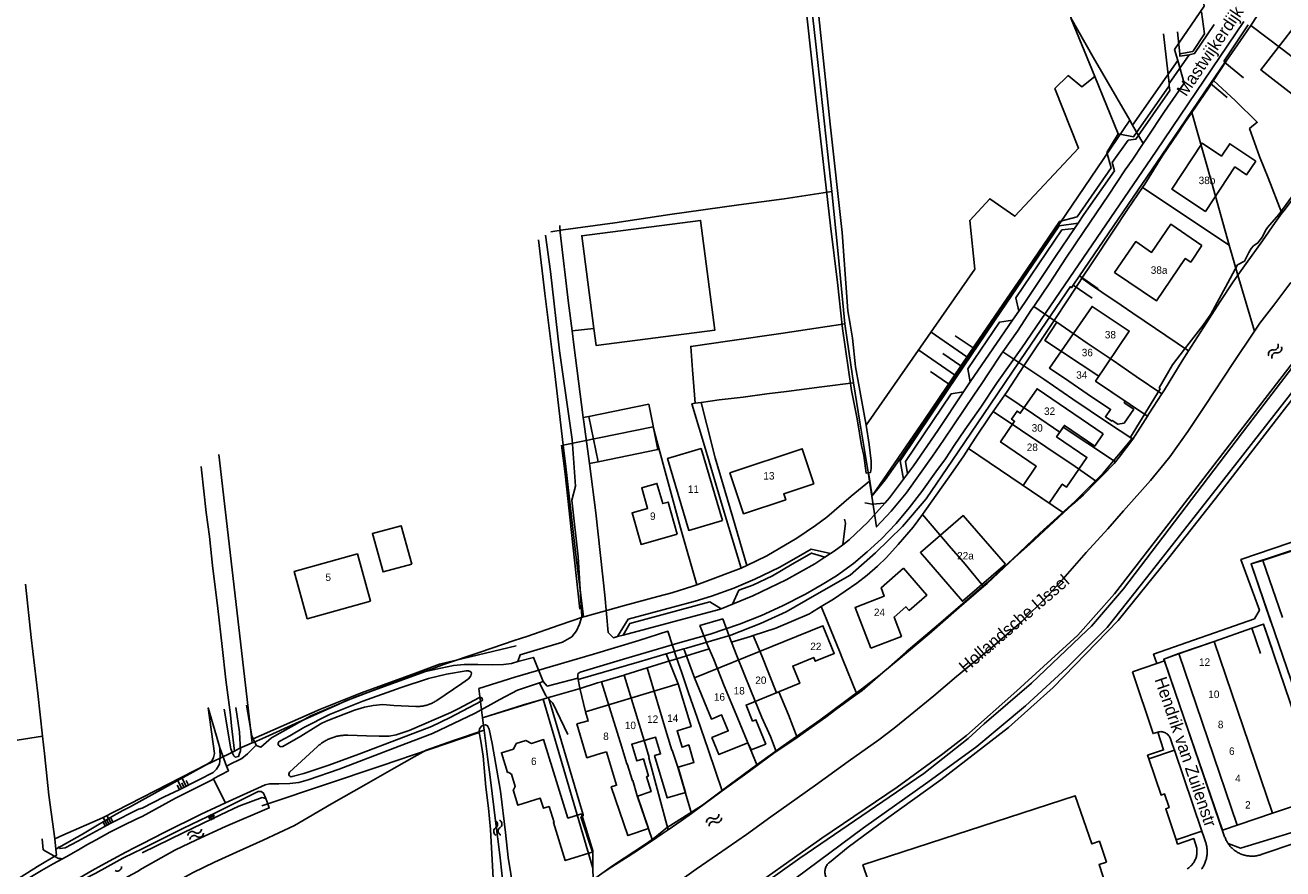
# Model space of a CAD drawing. Extents: x 123992 to 125854, y 449108 to 451911.
# Tile 161 of 175: x 124977 to 125229, y 451524 to 451694. Entities that reach past the tile are written whole.
import ezdxf
from ezdxf.enums import TextEntityAlignment as Align

# ---------------------------------------------------------------- set-up
doc = ezdxf.new("R2010")
doc.units = 0
for name, color, linetype in [('DEFAULT_113', 2, 'CONTINUOUS'), ('DEFAULT_117', 3, 'CONTINUOUS'), ('DEFAULT_118', 3, 'CONTINUOUS'), ('DEFAULT_21', 8, 'CONTINUOUS'), ('DEFAULT_22', 8, 'CONTINUOUS'), ('DEFAULT_23', 9, 'CONTINUOUS'), ('DEFAULT_4', 1, 'CONTINUOUS'), ('DEFAULT_48', 141, 'CONTINUOUS'), ('DEFAULT_6', 1, 'CONTINUOUS'), ('DEFAULT_7', 5, 'CONTINUOUS'), ('DEFAULT_79', 9, 'CONTINUOUS'), ('DEFAULT_80', 9, 'CONTINUOUS'), ('DEFAULT_87', 9, 'CONTINUOUS'), ('DEFAULT_99', 9, 'CONTINUOUS'), ('S04_TALUD', 9, 'CONTINUOUS'), ('S05_WATER', 141, 'CONTINUOUS')]:
    doc.layers.add(name, color=color, linetype=linetype)

msp = doc.modelspace()

# ---------------------------------------------------------------- linework, layer by layer
at = {"layer": 'DEFAULT_21'}
for points in [[(125128.783, 451742.93), (125129.234, 451739.052), (125130.365, 451731.079), (125132.447, 451715.073), (125135.363, 451689.726), (125137.683, 451668.128), (125138.525, 451660.069)], [(125210.463, 451717.057), (125203.395, 451715.528), (125198.985, 451714.66), (125193.272, 451713.349), (125186.131, 451711.86), (125183.66, 451711.393), (125185.165, 451702.995), (125186.533, 451695.022), (125191.055, 451687.108), (125198.396, 451674.395)], [(125208.045, 451686.448), (125207.418, 451688.655), (125213.318, 451697.357), (125212.912, 451700.513), (125212.742, 451701.592)], [(125222.69, 451693.474), (125229.003, 451688.68), (125235.304, 451683.853), (125241.011, 451679.503), (125244.847, 451676.512)], [(125201.105, 451669.705), (125201.849, 451670.803), (125205.366, 451676.154), (125209.346, 451681.873), (125208.045, 451686.448)], [(125205.835, 451683.269), (125208.045, 451686.448)], [(125198.972, 451673.398), (125205.835, 451683.269)], [(125215.238, 451682.425), (125219.649, 451678.338), (125224.022, 451674.02), (125222.464, 451672.731), (125224.455, 451667.147), (125226.235, 451662.801), (125228.966, 451655.7)], [(125094.724, 451500), (125102.207, 451504.778), (125132.132, 451526.115), (125157.046, 451543.128), (125165.948, 451550.124), (125169.17, 451553.11), (125178.656, 451561.266), (125189.799, 451571.83), (125190.694, 451572.722), (125197.14, 451580.213), (125222.128, 451613.04), (125244.025, 451641.63), (125250.205, 451649.926), (125261.132, 451664.243), (125266.729, 451671.335), (125268.162, 451673.387), (125271.976, 451678.186)], [(125200.973, 451660.917), (125201.422, 451661.581), (125204.939, 451667.17), (125208.084, 451671.817), (125209.469, 451673.947), (125210.884, 451675.944)], [(125228.966, 451655.7), (125229.325, 451656.182), (125233.134, 451661.179), (125234.265, 451662.548), (125238.371, 451668.08), (125242.121, 451673.018), (125244.847, 451676.512)], [(125187.943, 451658.982), (125198.396, 451674.395)], [(125198.396, 451674.395), (125198.972, 451673.398)], [(125198.972, 451673.398), (125201.105, 451669.705)], [(125179.103, 451636.984), (125182.376, 451641.733), (125185.531, 451646.671), (125189.161, 451652.025), (125194.161, 451659.343), (125197.494, 451664.459), (125198.869, 451666.404), (125201.105, 451669.705)], [(125188.799, 451642.671), (125190.693, 451645.529), (125195.223, 451652.306), (125197.965, 451656.468), (125200.973, 451660.917)], [(125200.973, 451660.917), (125218.392, 451649.324)], [(125082.09, 451651.996), (125084.55, 451652.36), (125094.962, 451653.788), (125106.029, 451655.454), (125119.893, 451657.418), (125128.996, 451658.608), (125138.525, 451660.069)], [(125138.525, 451660.069), (125139.766, 451648.195), (125141.192, 451633.459)], [(125146.583, 451598.875), (125149.25, 451602.16), (125151.65, 451605.525), (125166.963, 451628.048), (125187.943, 451658.982)], [(125220.124, 451643.28), (125221.766, 451645.593), (125225.04, 451650.174), (125227.599, 451653.862), (125228.966, 451655.7)], [(125079.648, 451650.356), (125080.92, 451639.568), (125082.824, 451624.038), (125084.587, 451609.075)], [(125210.211, 451628.063), (125213.791, 451633.694), (125216.529, 451637.978), (125219.148, 451641.904), (125220.124, 451643.28)], [(125183.245, 451634.141), (125185.984, 451638.335), (125188.368, 451642.021), (125188.799, 451642.671)], [(125188.799, 451642.671), (125190.509, 451641.423), (125192.769, 451639.874), (125196.692, 451637.251), (125199.028, 451635.641), (125210.211, 451628.063)], [(125172.88, 451627.855), (125175.829, 451632.036), (125178.686, 451636.379), (125179.103, 451636.984)], [(125179.103, 451636.984), (125183.245, 451634.141)], [(125141.192, 451633.459), (125128.282, 451631.535), (125118.048, 451630.048), (125110.217, 451628.965), (125110.551, 451624.217), (125111.067, 451617.514)], [(125141.192, 451633.459), (125142.384, 451625.228), (125142.934, 451621.628)], [(125177.113, 451625.021), (125183.245, 451634.141)], [(125192.186, 451622.953), (125181.33, 451630.171), (125183.748, 451633.796)], [(125183.245, 451634.141), (125183.748, 451633.796)], [(125183.748, 451633.796), (125189.871, 451629.593), (125195.047, 451626.141), (125199.687, 451622.927), (125204.835, 451619.387)], [(125204.835, 451619.387), (125205.399, 451620.249), (125208.91, 451626.02), (125210.211, 451628.063)], [(125146.583, 451598.875), (125147.553, 451592.681), (125150.475, 451595.805), (125153.451, 451599.434), (125158.748, 451606.871), (125160.95, 451610.083), (125167.199, 451619.364), (125168.568, 451621.327), (125170.116, 451623.647), (125172.556, 451627.395), (125172.88, 451627.855)], [(125172.88, 451627.855), (125177.113, 451625.021)], [(125173.315, 451619.197), (125173.804, 451619.898), (125177.113, 451625.021)], [(125177.113, 451625.021), (125181.123, 451622.336), (125186.953, 451618.348), (125193.914, 451613.647), (125199.012, 451610.289)], [(125201.947, 451614.957), (125191.543, 451621.997), (125192.186, 451622.953)], [(125112.289, 451617.683), (125115.91, 451618.184), (125120.73, 451618.778), (125125.49, 451619.432), (125129.476, 451619.907), (125136.557, 451620.798), (125142.934, 451621.628)], [(125142.934, 451621.628), (125144.169, 451613.745), (125145.894, 451603.273), (125146.113, 451601.875)], [(125170.972, 451615.84), (125173.315, 451619.197)], [(125173.315, 451619.197), (125179.039, 451615.316), (125184.331, 451611.697), (125185.041, 451612.742), (125189.986, 451609.423), (125195.521, 451605.732)], [(125201.947, 451614.957), (125202.244, 451615.43), (125204.835, 451619.387)], [(125120.34, 451584.392), (125116.739, 451596.311), (125113.348, 451607.616), (125110.454, 451617.429), (125111.067, 451617.514)], [(125111.067, 451617.514), (125112.289, 451617.683)], [(125112.353, 451617.432), (125112.289, 451617.683)], [(125113.441, 451613.191), (125112.353, 451617.432)], [(125166.031, 451608.463), (125167.495, 451610.677), (125170.233, 451614.782), (125170.972, 451615.84)], [(125170.972, 451615.84), (125176.421, 451612.163), (125181.537, 451608.77), (125187.427, 451604.782), (125191.694, 451601.773)], [(125115.107, 451606.574), (125113.441, 451613.191)], [(125199.012, 451610.289), (125199.03, 451610.314), (125201.947, 451614.957)], [(125084.587, 451609.075), (125102.692, 451612.764), (125103.411, 451609.996), (125108.171, 451592.503), (125111.407, 451581.052)], [(125195.521, 451605.732), (125196.292, 451606.685), (125199.012, 451610.289)], [(125084.587, 451609.075), (125085.026, 451605.355), (125086.989, 451588.219), (125088.649, 451574.573)], [(125156.75, 451595.178), (125157.258, 451595.863), (125159.877, 451599.552), (125162.912, 451603.895), (125165.055, 451606.988), (125166.031, 451608.463)], [(125166.031, 451608.463), (125185.102, 451595.505)], [(125022.129, 451549.26), (125015.399, 451607.218)], [(125118.633, 451594.595), (125115.107, 451606.574)], [(125191.694, 451601.773), (125192.841, 451602.937), (125195.281, 451605.435), (125195.521, 451605.732)], [(125011.866, 451604.845), (125011.959, 451604.167), (125012.853, 451595.54), (125013.508, 451590.721), (125014.164, 451584.949), (125015.237, 451576.262), (125016.071, 451568.647), (125016.846, 451561.923), (125017.74, 451554.902), (125017.975, 451552.694), (125018.564, 451547.614)], [(125121.453, 451584.907), (125125.483, 451586.826), (125131.553, 451590.394), (125135.243, 451592.952), (125137.563, 451594.618), (125142.443, 451598.841), (125146.113, 451601.875)], [(125146.113, 451601.875), (125146.583, 451598.875)], [(125185.102, 451595.505), (125186.89, 451597.166), (125189.091, 451599.129), (125191.694, 451601.773)], [(125136.424, 451576.649), (125138.869, 451578.136), (125143.57, 451581.348), (125145.653, 451582.954), (125147.736, 451584.798), (125149.521, 451586.523), (125151.902, 451589.141), (125154.878, 451592.651), (125156.75, 451595.178)], [(125156.75, 451595.178), (125159.875, 451591.519), (125162.552, 451588.425), (125164.991, 451585.568), (125169.03, 451580.662)], [(125169.03, 451580.662), (125169.75, 451581.283), (125175.404, 451586.578), (125178.32, 451589.195), (125185.102, 451595.505)], [(125121.453, 451584.907), (125118.633, 451594.595)], [(125243.973, 451592.187), (125222.765, 451585.239), (125238.695, 451538.785), (125240.992, 451539.724), (125248.61, 451542.311), (125260.807, 451546.473)], [(125111.407, 451581.052), (125113.047, 451581.652), (125120.34, 451584.392)], [(125120.34, 451584.392), (125120.485, 451584.447), (125121.453, 451584.907)], [(124976.58, 451581.154), (124977.724, 451570.453), (124979.023, 451559.199), (124979.989, 451550.598)], [(125088.649, 451574.573), (125089.007, 451574.695), (125096.921, 451576.895), (125103.586, 451578.678), (125106.382, 451579.451), (125110.607, 451580.759), (125111.407, 451581.052)], [(125143.596, 451559.034), (125143.923, 451559.273), (125144.637, 451559.809), (125148.803, 451563.378), (125151.897, 451565.936), (125158.086, 451571.171), (125164.156, 451576.465), (125169.03, 451580.662)], [(125122.764, 451570.823), (125127.325, 451572.307), (125134.049, 451575.221), (125134.466, 451575.459), (125136.424, 451576.649)], [(125136.424, 451576.649), (125137.407, 451574.235)], [(125022.387, 451549.372), (125024.802, 451550.431), (125030.812, 451553.167), (125039.51, 451557.013), (125040.893, 451557.695), (125042.5, 451558.291), (125046.725, 451559.958), (125049.819, 451561.149), (125053.806, 451562.637), (125058.253, 451564.17), (125060.564, 451565.002), (125067.705, 451567.44), (125074.905, 451569.878), (125077.285, 451570.651), (125083.771, 451572.911), (125088.649, 451574.573)], [(125118.37, 451569.508), (125118.102, 451570.167), (125116.624, 451574.182), (125112.045, 451572.823), (125113.639, 451568.799), (125113.908, 451568.168)], [(125137.407, 451574.235), (125137.81, 451573.244)], [(125137.81, 451573.244), (125140.079, 451567.671)], [(125208.204, 451567.167), (125215.357, 451569.613), (125222.919, 451572.33), (125225.295, 451573.139), (125237.074, 451538.493), (125234.676, 451537.678), (125227.066, 451535.114), (125217.02, 451531.704)], [(125107.432, 451566.18), (125105.614, 451571.684), (125099.761, 451569.859), (125090.656, 451567.099), (125074.899, 451562.439), (125067.644, 451560.168), (125068.375, 451554.323)], [(125118.37, 451569.508), (125122.208, 451570.642), (125122.764, 451570.823)], [(125122.764, 451570.823), (125124.468, 451566.774), (125127.434, 451559.356), (125127.878, 451559.537), (125129.82, 451554.873), (125131.565, 451550.375)], [(125107.432, 451566.18), (125113.908, 451568.168)], [(125113.908, 451568.168), (125114.829, 451566.003), (125116.91, 451560.707), (125119.646, 451554.161), (125123.555, 451544.746)], [(125118.37, 451569.508), (125119.496, 451566.738), (125122.265, 451559.813), (125124.465, 451554.339), (125126.25, 451550.53), (125127.366, 451547.498)], [(125140.701, 451566.143), (125140.079, 451567.671)], [(125101.453, 451564.317), (125105.309, 451565.528), (125107.432, 451566.18)], [(125107.432, 451566.18), (125108.321, 451563.512), (125109.748, 451559.348), (125111.472, 451554.35), (125113.791, 451547.747), (125116.543, 451539.612)], [(125143.596, 451559.034), (125140.701, 451566.143)], [(125217.02, 451531.704), (125205.226, 451566.088), (125208.204, 451567.167)], [(125092.277, 451561.534), (125096.856, 451562.876)], [(125096.856, 451562.876), (125096.978, 451562.912), (125101.453, 451564.317)], [(125105.661, 451531.778), (125101.772, 451546.286), (125101.841, 451546.306), (125100.841, 451549.718), (125096.856, 451562.876)], [(125101.453, 451564.317), (125105.382, 451551.096), (125106.389, 451547.779), (125106.503, 451547.815), (125107.608, 451544.381), (125110.366, 451535.102)], [(125081.609, 451558.359), (125082.34, 451558.572), (125087.993, 451560.177), (125091.504, 451561.307), (125092.277, 451561.534)], [(125092.277, 451561.534), (125096.36, 451548.37), (125097.352, 451545.052), (125097.447, 451545.08), (125098.477, 451541.641), (125098.573, 451541.67), (125099.472, 451538.644), (125102.541, 451529.674)], [(125068.375, 451554.323), (125076.628, 451556.907), (125080.534, 451558.046)], [(125068.375, 451554.323), (125080.534, 451558.046)], [(125080.534, 451558.046), (125081.609, 451558.359)], [(125080.534, 451558.046), (125090.556, 451524.114)], [(125081.609, 451558.359), (125088.571, 451534.785)], [(125131.565, 451550.375), (125133.271, 451551.54), (125137.377, 451554.455), (125139.341, 451555.942), (125143.596, 451559.034)], [(125068.375, 451554.323), (125068.688, 451551.812)], [(124979.989, 451550.598), (124976.156, 451550.034), (124970.082, 451549.087), (124961.329, 451547.845), (124951.265, 451546.444), (124952.624, 451534.101), (124954.159, 451521.24), (124955.455, 451509.658)], [(124979.989, 451550.598), (124980.38, 451547.112), (124981.273, 451538.761), (124982.447, 451530.003), (124982.659, 451527.877)], [(125014.563, 451525.265), (125018.966, 451527.287), (125024.322, 451529.725), (125030.629, 451532.64), (125038.068, 451536.982), (125045.03, 451540.967), (125050.624, 451544.179), (125054.67, 451546.439), (125057.067, 451547.823), (125062.557, 451549.725), (125068.688, 451551.812)], [(125068.688, 451551.812), (125069.426, 451545.901), (125069.961, 451541.854), (125070.971, 451533.584), (125071.862, 451526.741), (125072.337, 451522.457), (125073.228, 451515.376), (125073.82, 451510.965)], [(125127.366, 451547.498), (125129.7, 451549.102), (125131.565, 451550.375)], [(125012.707, 451544.811), (125017.483, 451547.041), (125018.564, 451547.614)], [(125018.564, 451547.614), (125019.506, 451548.112), (125022.129, 451549.26)], [(125022.129, 451549.26), (125022.387, 451549.372)], [(125123.555, 451544.746), (125125.892, 451546.484), (125127.366, 451547.498)], [(125000, 451537.783), (125012.707, 451544.811)], [(125116.543, 451539.612), (125121.012, 451542.856), (125123.555, 451544.746)], [(125110.366, 451535.102), (125116.013, 451539.227), (125116.543, 451539.612)], [(124982.659, 451527.877), (124988.044, 451530.911), (124991.02, 451532.699), (124994.299, 451534.655), (124996.146, 451535.666), (124997.436, 451536.356), (125000, 451537.783)], [(125088.153, 451534.431), (125088.628, 451534.594)], [(125088.571, 451534.785), (125088.628, 451534.594)], [(125105.661, 451531.778), (125108.277, 451533.576), (125110.366, 451535.102)], [(125090.524, 451527.126), (125088.153, 451534.431)], [(125098.766, 451527.158), (125102.541, 451529.674)], [(125102.541, 451529.674), (125104.469, 451530.959), (125105.661, 451531.778)], [(124955.455, 451509.658), (124956.08, 451510), (124974.434, 451521.616), (124975.712, 451522.35), (124978.988, 451524.43), (124982.779, 451526.674), (124982.659, 451527.877)], [(125090.524, 451527.126), (125090.556, 451524.114)], [(125091.937, 451522.772), (125094.352, 451524.357), (125098.399, 451526.914), (125098.766, 451527.158)], [(125000, 451517.308), (125002.316, 451518.675), (125004.371, 451519.97), (125010.219, 451523.183), (125014.563, 451525.265)], [(125090.556, 451524.114), (125090.579, 451521.881)]]:
    msp.add_lwpolyline(points, dxfattribs=at)
at = {"layer": 'DEFAULT_22'}
for points in [[(125222.69, 451693.474), (125225.109, 451697.119), (125226.01, 451698.432)], [(125215.238, 451682.425), (125217.788, 451686.292), (125221.24, 451691.289), (125222.69, 451693.474)], [(125210.884, 451675.944), (125214.217, 451680.878), (125215.238, 451682.425)], [(125210.884, 451675.944), (125214.796, 451661.999), (125218.392, 451649.324)], [(125218.392, 451649.324), (125220.124, 451643.28)], [(125220.124, 451643.28), (125223.452, 451631.99)]]:
    msp.add_lwpolyline(points, dxfattribs=at)
at = {"layer": 'DEFAULT_23'}
for points in [[(125223.452, 451631.99), (125224.554, 451633.618), (125227.35, 451637.247), (125230.742, 451641.829)], [(125170.759, 451568.491), (125176.71, 451573.666), (125181.709, 451578.603), (125184.963, 451582.19), (125189.627, 451587.505), (125193.971, 451592.265), (125197.124, 451595.894), (125202.539, 451602.023), (125205.335, 451605.355), (125206.466, 451606.783), (125210.095, 451611.841), (125213.546, 451617.077), (125219.08, 451625.526), (125223.452, 451631.99)], [(125076.479, 451500), (125079.254, 451501.884), (125087.227, 451507.418), (125092.761, 451511.345), (125099.603, 451515.986), (125105.91, 451520.091), (125111.325, 451523.899), (125115.609, 451526.815), (125121.38, 451530.861), (125126.319, 451534.431), (125135.303, 451540.738), (125141.848, 451545.498), (125147.965, 451549.874), (125151.062, 451552.251), (125154.275, 451554.809), (125159.036, 451558.735), (125163.618, 451562.601), (125170.759, 451568.491)]]:
    msp.add_lwpolyline(points, dxfattribs=at)
at = {"layer": 'DEFAULT_4'}
for points in [[(125241.922, 451693.806), (125235.618, 451698.655), (125224.744, 451684.519), (125231.047, 451679.669), (125241.922, 451693.806)], [(125223.696, 451666.216), (125221.872, 451663.465), (125219.532, 451665.024), (125213.597, 451656.076), (125206.832, 451660.577), (125212.936, 451669.779), (125216.826, 451667.191), (125218.483, 451669.691), (125223.696, 451666.216)], [(125212.901, 451649.24), (125210.639, 451645.915), (125209.564, 451646.646), (125203.739, 451638.09), (125195.351, 451643.824), (125199.599, 451650.025), (125202.786, 451647.838), (125206.638, 451653.504), (125212.901, 451649.24)], [(125199.236, 451616.353), (125197.302, 451617.619), (125197.483, 451617.978), (125191.543, 451621.997), (125198.282, 451632.018), (125190.825, 451636.981), (125182.257, 451624.61), (125186.165, 451621.998), (125189.833, 451619.386), (125194.538, 451616.292), (125193.512, 451614.818), (125194.768, 451613.954), (125194.868, 451614.073), (125196.024, 451613.29), (125197.265, 451613.504), (125199.236, 451616.353)], [(125193.057, 451611.412), (125191.364, 451608.92), (125185.262, 451613.067), (125183.71, 451610.784), (125189.784, 451606.656), (125185.712, 451600.666), (125184.827, 451601.267), (125182.235, 451597.453), (125177.003, 451601.008), (125179.628, 451604.869), (125172.452, 451609.746), (125175.27, 451613.892), (125174.654, 451614.31), (125175.765, 451615.945), (125176.413, 451615.505), (125179.77, 451620.444), (125193.057, 451611.412)], [(125116.576, 451593.967), (125112.295, 451608.43), (125105.544, 451606.431), (125109.824, 451591.969), (125116.576, 451593.967)], [(125134.958, 451601.35), (125132.603, 451608.386), (125118.061, 451603.519), (125120.812, 451595.303), (125129.28, 451598.137), (125128.885, 451599.317), (125134.958, 451601.35)], [(125107.493, 451591.24), (125105.657, 451597.667), (125104.589, 451597.362), (125103.428, 451601.428), (125100.35, 451600.549), (125101.541, 451596.379), (125098.421, 451595.488), (125100.228, 451589.164), (125107.493, 451591.24)], [(125054.189, 451585.209), (125052.061, 451592.921), (125046.277, 451591.325), (125048.405, 451583.613), (125054.189, 451585.209)], [(125045.88, 451577.73), (125043.256, 451587.239), (125030.541, 451583.73), (125033.165, 451574.222), (125045.88, 451577.73)], [(125152.959, 451584.357), (125148.433, 451580.418), (125149.053, 451578.745), (125143.233, 451576.492), (125146.359, 451568.3)], [(125146.359, 451568.3), (125152.525, 451570.653), (125151.042, 451574.54), (125153.436, 451576.619), (125154.086, 451575.872), (125157.646, 451578.971), (125152.959, 451584.357)], [(125110.988, 451562.317), (125114.353, 451554.049), (125116.415, 451554.89), (125117.733, 451551.655), (125114.471, 451550.326), (125115.857, 451546.926), (125121.667, 451549.293), (125122.33, 451547.833), (125125.287, 451549.037), (125123.298, 451553.92), (125122.629, 451553.647), (125121.319, 451556.865), (125132.096, 451561.255), (125130.691, 451564.706), (125134.905, 451566.422), (125135.205, 451565.685), (125139.023, 451567.241), (125136.754, 451572.814), (125110.988, 451562.317)], [(125208.25, 451567.195), (125215.357, 451569.613)], [(125215.357, 451569.613), (125227.066, 451535.114)], [(125227.066, 451535.114), (125219.957, 451532.701), (125208.25, 451567.195)], [(125089.095, 451555.531), (125107.714, 451561.112)], [(125107.714, 451561.112), (125110.26, 451552.545), (125107.476, 451551.718), (125108.469, 451548.374), (125109.795, 451548.849), (125110.837, 451545.34), (125107.655, 451544.395), (125109.171, 451539.295), (125105.482, 451538.199), (125102.955, 451546.701), (125104.156, 451547.057), (125103.161, 451550.407), (125098.355, 451548.979), (125099.345, 451545.648), (125100.698, 451546.049), (125101.721, 451542.606), (125101.352, 451542.496), (125102.251, 451539.47), (125099.512, 451538.533), (125101.725, 451532.063), (125097.575, 451530.643), (125094.232, 451540.415), (125095.317, 451540.738), (125094.306, 451544.141)], [(125087.343, 451553.066), (125089.603, 451553.69), (125089.095, 451555.531)], [(125087.343, 451553.066), (125089.346, 451546.284), (125091.643, 451546.962)], [(125090.612, 451527.337), (125088.234, 451534.986), (125085.541, 451534.147), (125080.632, 451549.911), (125078.211, 451549.159), (125077.095, 451549.751), (125075.165, 451549.132), (125074.575, 451548.023), (125072.178, 451547.27), (125073.42, 451543.319), (125073.526, 451543.352), (125074.171, 451542.97), (125074.966, 451540.514), (125074.612, 451539.846), (125074.522, 451539.814), (125075.497, 451536.725), (125079.97, 451538.135), (125080.608, 451536.112), (125081.743, 451536.469), (125082.747, 451533.272), (125082.632, 451533.236), (125085.006, 451525.595), (125090.612, 451527.337)], [(125091.643, 451546.962), (125093.314, 451547.459)], [(125093.314, 451547.459), (125094.306, 451544.141)]]:
    msp.add_lwpolyline(points, dxfattribs=at)
at = {"layer": 'DEFAULT_48'}
for points in [[(125221.451, 451646.102), (125222.331, 451647.84), (125222.81, 451648.639), (125223.27, 451649.199), (125224.13, 451649.759), (125225.069, 451650.977), (125225.669, 451652.256), (125226.049, 451652.855), (125228.367, 451655.434), (125231.846, 451660.189), (125238.703, 451669.16), (125244.34, 451676.394), (125247.238, 451680.81), (125251.376, 451687.443), (125254.073, 451690.979), (125256.973, 451694.496), (125262.69, 451701.81), (125268.947, 451709.182), (125275.963, 451717.415), (125279.721, 451721.711), (125280.661, 451721.152), (125281.34, 451722.05), (125280.74, 451722.75), (125289.978, 451732.958)], [(125145.896, 451603.555), (125145.445, 451603.493), (125144.985, 451607.029), (125144.485, 451609.006), (125143.625, 451614.401), (125142.505, 451620.074), (125140.725, 451632.54), (125139.685, 451641.81), (125138.284, 451653.196), (125135.423, 451678.468), (125132.581, 451703.919)], [(125135.16, 451702.981), (125138.242, 451673.634), (125140.623, 451651.878), (125141.764, 451636.117), (125142.244, 451633.419), (125142.704, 451630.622), (125143.325, 451624.829), (125144.065, 451620.834), (125145.125, 451614.941), (125145.421, 451613.114)], [(125169.739, 451581.483), (125174.856, 451586.218), (125180.333, 451591.395), (125187.35, 451597.809), (125193.087, 451603.503), (125198.864, 451610.457), (125198.524, 451610.677), (125204.541, 451620.407), (125204.301, 451620.607), (125206.959, 451625.242), (125209.378, 451628.419), (125213.176, 451633.215), (125214.655, 451635.413), (125217.653, 451640.847), (125220.012, 451645.323), (125221.451, 451646.102)], [(125093.85, 451500), (125094.596, 451500.496), (125106.271, 451508.491), (125118.905, 451517.623), (125136.536, 451530.092), (125151.69, 451540.384), (125160.845, 451547.078), (125165.583, 451550.776), (125175.698, 451559.728), (125187.992, 451570.899), (125195.308, 451579.251), (125207.482, 451594.896), (125224.913, 451617.595), (125236.707, 451632.86)], [(125145.421, 451613.114), (125146.045, 451609.267), (125146.445, 451605.911), (125146.485, 451604.393), (125146.325, 451603.614), (125145.896, 451603.555)], [(125088.517, 451520.234), (125094.494, 451524.57), (125101.29, 451529.066), (125102.97, 451530.245), (125105.548, 451532.303), (125106.028, 451532.623), (125112.545, 451536.721), (125117.942, 451540.757), (125123.541, 451544.913), (125128.758, 451548.69), (125136.134, 451553.827), (125144.21, 451559.861), (125148.248, 451562.939), (125153.506, 451567.535), (125159.983, 451573.09), (125169.739, 451581.483)], [(125067.714, 451551.331), (125067.682, 451551.514), (125067.762, 451552.093), (125068.162, 451552.613), (125068.582, 451552.853), (125068.982, 451552.873), (125069.381, 451552.714), (125069.741, 451552.014), (125070.341, 451549.157), (125071.981, 451539.528), (125072.982, 451531.238), (125073.542, 451526.204), (125075.142, 451516.374)], [(125059.081, 451500), (125060.09, 451500.749), (125064.068, 451504.005), (125067.986, 451507.323), (125070.764, 451509.961), (125071.484, 451511.06), (125071.704, 451512.238), (125071.564, 451513.817), (125070.724, 451518.152), (125070.363, 451524.545), (125069.963, 451531.857), (125069.583, 451536.112), (125069.061, 451540.387), (125068.522, 451546.62), (125068.021, 451549.596), (125067.714, 451551.331)], [(125024.84, 451538.08), (125024.14, 451538.259), (125019.442, 451536.54), (125015.724, 451534.781), (125008.368, 451531.264), (125000, 451527.174)], [(125000, 451524.048), (125006.569, 451527.668), (125010.927, 451529.746), (125016.744, 451532.484), (125025.54, 451536.182), (125025.222, 451537.044)], [(125024.875, 451538.071), (125024.84, 451538.08)], [(125025.222, 451537.044), (125024.84, 451538.08)], [(125000, 451524.048), (124999.06, 451523.44), (124997.2, 451522.42), (124989.48, 451517.64), (124989.06, 451517.38), (124987.18, 451520.68), (124987.24, 451521.08), (124987.6, 451521.42), (124988.08, 451521.74), (124990.56, 451522.98), (124993.08, 451524.42), (124996.12, 451526.06), (124998.32, 451527.16), (125000, 451527.953)]]:
    msp.add_lwpolyline(points, dxfattribs=at)
at = {"layer": 'DEFAULT_6'}
for points in [[(125090.73, 451632.569), (125091.176, 451629.135), (125115.056, 451632.236), (125112.193, 451654.288), (125088.312, 451651.187), (125090.73, 451632.569)], [(125091.594, 451605.768), (125103.618, 451608.218), (125101.766, 451617.309), (125089.741, 451614.859)], [(125089.741, 451614.859), (125091.594, 451605.768)], [(125173.408, 451585.154), (125164.941, 451594.961), (125156.332, 451587.528), (125164.799, 451577.72), (125173.408, 451585.154)], [(125226.718, 451573.623), (125222.765, 451585.239), (125225.106, 451585.941)], [(125225.106, 451585.941), (125229.102, 451574.434)], [(125227.017, 451568.077), (125225.295, 451573.139), (125222.919, 451572.33)], [(125222.919, 451572.33), (125224.657, 451567.223)]]:
    msp.add_lwpolyline(points, dxfattribs=at)
at = {"layer": 'DEFAULT_7'}
for points in [[(124982.447, 451530.003), (124984.08, 451530.72), (124992.04, 451534.22), (125000, 451538.317)], [(124983.076, 451528.34), (124983.504, 451528.044), (124984.52, 451528.18), (124987.06, 451529.52), (124993.7, 451533.1), (124999.3, 451535.94), (125000, 451536.153)]]:
    msp.add_lwpolyline(points, dxfattribs=at)
at = {"layer": 'DEFAULT_79'}
for points in [[(125145.421, 451613.114), (125167.286, 451644.45), (125166.245, 451654.259), (125170.283, 451658.636), (125175.322, 451655.121), (125188.115, 451668.829), (125183.374, 451680.816), (125186.013, 451683.374), (125188.753, 451681.137), (125191.376, 451683.18)], [(125000, 451538.317), (125013.061, 451544.992), (125014.001, 451545.592), (125014.322, 451546.351), (125014.562, 451547.11), (125013.291, 451556.291), (125014.921, 451550.588), (125015.581, 451548.29)], [(125015.581, 451548.29), (125015.701, 451546.332), (125015.521, 451544.973), (125014.962, 451543.974), (125014.242, 451543.334), (125011.404, 451541.835), (125007.466, 451539.836), (125004.427, 451538.397), (125000, 451536.153)], [(125206.98, 451548.9), (125207.37, 451547.774)], [(125207.37, 451547.774), (125212.862, 451531.542)], [(125212.862, 451531.542), (125213.265, 451530.376), (125213.672, 451529.19)]]:
    msp.add_lwpolyline(points, dxfattribs=at)
at = {"layer": 'DEFAULT_80'}
for points in [[(125191.376, 451683.18), (125186.6, 451694.8), (125182.839, 451725.546), (125208.469, 451727.569), (125211.71, 451704.196)], [(125212.823, 451696.169), (125213.43, 451691.79), (125211.051, 451688.213), (125208.429, 451687.772)], [(125196.099, 451671.689), (125191.376, 451683.18)], [(125196.099, 451671.689), (125199.178, 451671.089), (125206.339, 451681.327)], [(125214.645, 451681.814), (125217.993, 451679.004)], [(125145.896, 451603.555), (125146.685, 451598.938), (125157.221, 451614.304), (125167.355, 451629.29), (125176.83, 451643.156), (125184.306, 451654.085), (125187.824, 451655.004), (125194.66, 451664.815), (125193.82, 451667.952), (125196.099, 451671.689)], [(125188.315, 451643.107), (125192.059, 451640.536)], [(125084.244, 451609.1), (125085.002, 451603.329), (125086.535, 451589.071), (125087.96, 451576.171)], [(125225.106, 451585.941), (125232.862, 451588.456)], [(125215.357, 451569.613), (125222.919, 451572.33)], [(125022.317, 451550.083), (125035.814, 451556.022), (125043.891, 451559.24), (125054.406, 451563.078), (125059.744, 451565.077), (125075.137, 451568.796)], [(125108.836, 451568.168), (125110.988, 451562.317)], [(125105.303, 451567.139), (125107.714, 451561.112)], [(125087.933, 451560.269), (125089.095, 451555.531)], [(125025.222, 451537.044), (125048.009, 451544.678), (125067.714, 451551.331)], [(125024.02, 451536.641), (125025.222, 451537.044)], [(125227.066, 451535.114), (125234.674, 451537.683)]]:
    msp.add_lwpolyline(points, dxfattribs=at)
at = {"layer": 'DEFAULT_87'}
msp.add_lwpolyline([(125000, 451527.953), (125008.146, 451532.024), (125014.883, 451535.283), (125023.339, 451539.461), (125023.898, 451539.481), (125024.398, 451539.182), (125024.875, 451538.071)], dxfattribs=at)
at = {"layer": 'DEFAULT_99'}
for points in [[(125176.728, 451628.666), (125185.377, 451641.318), (125203.674, 451668.213), (125221.318, 451694.222)], [(125210.343, 451687.535), (125211.422, 451687.816), (125215.384, 451693.679)], [(125205.204, 451691.769), (125206.286, 451681.794)], [(125207.963, 451692.151), (125208.429, 451687.772)], [(125217.495, 451686.018), (125217.353, 451686.332), (125222.214, 451693.572)], [(125206.286, 451681.794), (125206.305, 451681.821), (125210.343, 451687.535)], [(125208.429, 451687.772), (125208.484, 451687.255), (125210.343, 451687.535)], [(125214.645, 451681.814), (125217.495, 451686.018)], [(125217.495, 451686.018), (125221.248, 451682.921)], [(125188.046, 451653.744), (125189.196, 451655.444), (125195.352, 451664.216), (125194.892, 451665.914), (125198.11, 451670.391), (125199.649, 451670.611), (125206.445, 451680.402), (125206.339, 451681.327)], [(125188.315, 451643.107), (125204.87, 451667.397), (125214.645, 451681.814)], [(125206.339, 451681.327), (125206.305, 451681.621), (125206.286, 451681.794)], [(125099.027, 451500), (125099.713, 451500.418), (125109.61, 451506.713), (125120.105, 451514.047), (125131.379, 451522.16), (125144.892, 451532.192), (125157.847, 451541.385), (125167.662, 451548.539), (125177.437, 451556.712), (125185.773, 451564.346), (125193.89, 451572.478), (125201.786, 451582.429), (125211.321, 451594.657), (125219.916, 451605.547), (125231.91, 451620.872), (125241.904, 451633.701), (125265.85, 451666.66)], [(125138.055, 451525.239), (125141.854, 451528.336), (125149.511, 451534.031), (125160.466, 451541.845), (125174.039, 451552.356), (125183.035, 451560.41), (125196.088, 451573.877), (125206.184, 451586.385), (125215.599, 451598.394), (125228.991, 451615.737), (125244.983, 451636.158), (125266.642, 451666.049)], [(125083.934, 451653.234), (125083.979, 451651.859), (125085.64, 451637.675), (125086.364, 451632.053)], [(125188.046, 451653.744), (125184.198, 451653.165), (125172.526, 451635.98), (125161.972, 451620.453), (125152.278, 451605.927), (125152.981, 451602.301)], [(125187.308, 451652.653), (125188.046, 451653.744)], [(125075.467, 451565.621), (125075.934, 451566.927), (125079.273, 451567.966), (125084.47, 451569.486), (125086.289, 451570.585), (125087.249, 451571.804), (125087.848, 451573.144), (125088.328, 451574.642), (125087.587, 451586.669), (125086.345, 451598.056), (125087.064, 451600.833), (125086.383, 451610.224), (125083.862, 451628.084), (125082.02, 451643.987), (125081.033, 451651.286)], [(125187.308, 451652.653), (125184.758, 451652.366), (125175.524, 451638.698), (125176.1, 451636.012)], [(125176.1, 451636.012), (125177.343, 451637.799), (125183.479, 451646.992), (125187.308, 451652.653)], [(125187.05, 451641.252), (125188.315, 451643.107)], [(125177.599, 451627.93), (125186.479, 451640.962), (125186.706, 451640.747), (125187.05, 451641.252)], [(125187.05, 451641.252), (125190.837, 451638.622)], [(125174.87, 451634.244), (125176.1, 451636.012)], [(125174.87, 451634.244), (125172.226, 451633.803), (125165.87, 451624.431), (125166.365, 451621.837)], [(125166.365, 451621.837), (125170.867, 451628.488), (125174.87, 451634.244)], [(125086.364, 451632.053), (125090.73, 451632.569)], [(125086.364, 451632.053), (125086.721, 451629.283), (125088.613, 451614.629)], [(125087.55, 451562.295), (125087.51, 451562.914), (125087.59, 451563.234), (125087.989, 451563.474), (125096.724, 451566.096), (125108.079, 451569.407), (125114.087, 451571.084), (125119.972, 451573.121), (125124.4, 451574.888), (125128.646, 451576.834), (125133.229, 451579.182), (125136.576, 451581.102), (125139.484, 451582.86), (125142.927, 451585.32), (125145.651, 451587.656), (125148.513, 451590.293), (125151.472, 451593.369), (125154.091, 451596.524), (125156.649, 451599.758), (125159.462, 451603.733), (125161.364, 451606.383), (125163.107, 451609.013), (125165.265, 451612.164), (125168.455, 451616.741), (125171.761, 451621.699), (125176.728, 451628.666)], [(125108.836, 451568.168), (125109.34, 451568.315), (125118.236, 451570.894), (125124.233, 451573.273), (125129.391, 451575.612), (125135.068, 451578.87), (125142.205, 451582.948), (125147.322, 451587.445), (125152.759, 451592.78), (125157.517, 451598.336), (125162.773, 451606.068), (125168.99, 451615.241), (125177.599, 451627.93)], [(125165.02, 451619.85), (125166.365, 451621.837)], [(125165.02, 451619.85), (125162.512, 451619.395), (125153.378, 451605.847), (125153.773, 451603.362)], [(125153.773, 451603.362), (125154.957, 451604.949), (125159.814, 451612.062), (125165.02, 451619.85)], [(125088.613, 451614.629), (125089.741, 451614.859)], [(125088.613, 451614.629), (125088.722, 451613.781), (125089.84, 451605.411)], [(125089.84, 451605.411), (125091.594, 451605.768)], [(125089.84, 451605.411), (125091.164, 451595.5), (125092.925, 451578.939), (125093.606, 451571.467), (125094.686, 451570.409), (125095.491, 451570.626)], [(125152.981, 451602.301), (125153.773, 451603.362)], [(125149.209, 451597.442), (125150.14, 451598.493), (125152.981, 451602.301)], [(125140.759, 451589.102), (125142.043, 451590.061), (125145.802, 451593.598), (125149.209, 451597.442)], [(125145.201, 451597.493), (125146.622, 451597.234), (125149.209, 451597.442)], [(125140.759, 451589.102), (125141.323, 451593.457), (125141.083, 451594.236)], [(125243.38, 451593.842), (125220.737, 451586.089), (125224.457, 451575.961), (125223.438, 451574.163), (125203.186, 451567.106), (125203.858, 451565.21)], [(125095.491, 451570.626), (125097.664, 451574.145), (125111.078, 451577.745), (125114.377, 451578.725), (125118.875, 451580.384), (125123.052, 451582.143), (125127.95, 451584.523), (125131.828, 451586.701), (125134.367, 451588.22), (125138.254, 451587.312)], [(125138.254, 451587.312), (125139.045, 451587.822), (125140.759, 451589.102)], [(125118.593, 451577.154), (125119.894, 451579.945), (125122.673, 451580.984), (125126.611, 451582.863), (125130.609, 451585.163), (125134.467, 451587.401), (125137.119, 451586.581)], [(125118.593, 451577.154), (125122.693, 451578.787), (125129.39, 451582.065), (125135.107, 451585.284), (125137.119, 451586.581)], [(125137.119, 451586.581), (125138.254, 451587.312)], [(125096.646, 451570.937), (125098.004, 451573.286), (125114.016, 451577.586), (125116.297, 451576.239)], [(125096.646, 451570.937), (125106.12, 451573.488), (125115.917, 451576.088), (125116.297, 451576.239)], [(125116.297, 451576.239), (125118.593, 451577.154)], [(125095.491, 451570.626), (125096.646, 451570.937)], [(125105.303, 451567.139), (125108.836, 451568.168)], [(125022.891, 451548.828), (125022.919, 451548.767), (125023.817, 451548.392), (125025.976, 451550.271), (125033.892, 451554.728), (125042.929, 451558.506), (125056.902, 451563.625), (125060.021, 451564.305), (125062.559, 451564.805), (125064.698, 451565.025), (125067.457, 451565.025), (125070.356, 451564.967), (125072.615, 451565.048), (125074.175, 451565.228), (125075.467, 451565.621)], [(125080.533, 451561.574), (125078.653, 451566.448), (125075.467, 451565.621)], [(125087.611, 451561.972), (125099.864, 451565.554), (125105.303, 451567.139)], [(125203.858, 451565.21), (125198.968, 451563.529)], [(125205.351, 451565.723), (125203.858, 451565.21)], [(125205.351, 451565.723), (125205.226, 451566.088), (125208.25, 451567.195)], [(125217.465, 451530.407), (125205.351, 451565.723)], [(125059.17, 451557.783), (125064.219, 451561.21), (125065.578, 451562.169), (125066.058, 451562.748), (125066.158, 451563.288), (125066.018, 451563.548), (125065.558, 451563.747), (125065.118, 451563.747), (125061.14, 451563.066), (125057.522, 451562.227), (125052.063, 451560.388), (125044.368, 451557.648), (125037.611, 451554.949), (125032.453, 451552.37), (125029.655, 451550.711), (125027.645, 451549.605)], [(125080.533, 451561.574), (125081.373, 451560.675), (125087.55, 451562.295)], [(125087.55, 451562.295), (125087.611, 451561.972)], [(125198.968, 451563.529), (125203.076, 451551.12), (125204.032, 451551.44)], [(125016.746, 451537.214), (125024.698, 451540.82), (125025.617, 451541.02), (125027.477, 451541.04), (125029.676, 451541.081), (125031.455, 451541.322), (125033.354, 451541.822), (125039.552, 451544), (125051.666, 451548.599), (125058.323, 451551.178), (125066.899, 451555.217), (125071.857, 451557.975), (125075.395, 451559.874), (125079.813, 451561.336)], [(125079.813, 451561.336), (125080.533, 451561.574)], [(125079.813, 451561.336), (125081.072, 451558.717), (125082.513, 451557.239), (125085.492, 451550.966)], [(125087.611, 451561.972), (125087.933, 451560.269)], [(125068.136, 451557.629), (125061.901, 451554.356), (125058.103, 451552.557), (125051.626, 451550.058), (125043.53, 451546.999), (125037.473, 451544.76), (125032.474, 451543.14), (125030.132, 451542.477)], [(125041.32, 451550.805), (125045.048, 451550.695), (125047.608, 451550.616), (125049.627, 451550.617), (125051.026, 451550.857), (125053.665, 451551.756), (125062.041, 451555.376), (125063.46, 451556.135), (125067.749, 451558.371)], [(125054.997, 451556.591), (125055.197, 451556.586), (125055.397, 451556.586), (125055.597, 451556.592), (125055.796, 451556.604), (125055.996, 451556.622), (125056.194, 451556.646), (125056.392, 451556.675), (125056.589, 451556.71), (125056.785, 451556.751), (125056.979, 451556.797), (125057.172, 451556.849), (125057.364, 451556.907), (125057.554, 451556.97), (125057.742, 451557.038), (125057.928, 451557.112), (125058.111, 451557.191), (125058.292, 451557.276), (125058.471, 451557.365), (125058.647, 451557.46), (125058.821, 451557.56), (125058.991, 451557.665), (125059.158, 451557.775), (125059.17, 451557.783)], [(125068.136, 451557.629), (125068.285, 451557.76), (125068.357, 451557.944), (125068.336, 451558.141), (125068.227, 451558.307), (125068.054, 451558.403), (125067.856, 451558.41), (125067.748, 451558.371)], [(125016.48, 451556.021), (125017.82, 451548.09), (125018.14, 451547.172), (125018.42, 451546.693), (125018.7, 451546.373), (125019.36, 451546.553), (125019.519, 451546.913), (125019.759, 451547.692), (125019.579, 451551.388), (125018.839, 451556.342)], [(125020.978, 451556.822), (125022.058, 451550.649), (125022.317, 451550.083)], [(125028.234, 451548.557), (125031.854, 451550.632), (125034.872, 451552.511), (125036.071, 451553.21), (125037.331, 451553.79), (125042.629, 451555.849), (125044.648, 451556.409), (125046.387, 451556.749), (125048.367, 451556.969), (125050.586, 451556.77), (125054.997, 451556.591)], [(125022.317, 451550.083), (125022.891, 451548.828)], [(125041.32, 451550.805), (125041.12, 451550.808), (125040.92, 451550.807), (125040.72, 451550.801), (125040.52, 451550.791), (125040.321, 451550.776), (125040.122, 451550.756), (125039.923, 451550.731), (125039.726, 451550.703), (125039.528, 451550.669), (125039.332, 451550.631), (125039.137, 451550.589), (125038.942, 451550.542), (125038.749, 451550.49), (125038.557, 451550.434), (125038.366, 451550.374), (125038.177, 451550.309), (125037.989, 451550.24), (125037.803, 451550.167), (125037.619, 451550.089), (125037.437, 451550.007), (125037.256, 451549.921), (125037.078, 451549.831), (125036.901, 451549.737), (125036.727, 451549.638), (125036.555, 451549.536), (125036.386, 451549.429), (125036.219, 451549.319), (125036.055, 451549.205), (125035.893, 451549.088), (125035.734, 451548.966), (125035.578, 451548.841), (125035.425, 451548.712), (125035.275, 451548.58), (125035.198, 451548.51)], [(125204.032, 451551.44), (125205.19, 451547.858), (125201.997, 451546.787), (125202.232, 451546.044)], [(125206.57, 451550.079), (125206.5, 451550.266), (125206.413, 451550.446), (125206.309, 451550.617), (125206.188, 451550.776), (125206.053, 451550.924), (125205.904, 451551.057), (125205.743, 451551.176), (125205.571, 451551.278), (125205.391, 451551.363), (125205.202, 451551.431), (125205.009, 451551.479), (125204.811, 451551.509), (125204.611, 451551.52), (125204.412, 451551.511), (125204.214, 451551.483), (125204.032, 451551.44)], [(125206.98, 451548.9), (125206.57, 451550.079)], [(125015.581, 451548.29), (125016.942, 451544.615)], [(125016.942, 451544.615), (125018.24, 451545.273), (125019.12, 451545.653), (125020.039, 451546.154), (125021.179, 451547.032), (125021.998, 451547.852), (125022.891, 451548.828)], [(125027.645, 451549.605), (125027.489, 451549.481), (125027.382, 451549.313), (125027.336, 451549.12), (125027.356, 451548.921), (125027.439, 451548.741), (125027.577, 451548.597), (125027.754, 451548.506), (125027.951, 451548.478), (125028.146, 451548.516), (125028.234, 451548.557)], [(125029.634, 451543.361), (125035.198, 451548.51)], [(125202.232, 451546.044), (125207.37, 451547.774)], [(125014.322, 451541.996), (125014.298, 451542.043), (125017.341, 451543.675), (125016.942, 451544.615)], [(125202.232, 451546.044), (125204.677, 451538.774), (125205.4, 451539.014), (125206.31, 451536.268), (125205.62, 451536.02), (125207.746, 451529.747)], [(125029.634, 451543.361), (125029.517, 451543.201), (125029.468, 451543.008), (125029.494, 451542.811), (125029.593, 451542.638), (125029.749, 451542.515), (125029.939, 451542.459), (125030.132, 451542.477)], [(125014.322, 451541.996), (125006.686, 451538.138), (125000, 451534.5)], [(125016.746, 451537.214), (125014.322, 451541.996)], [(125000, 451528.961), (125004.428, 451531.265), (125011.884, 451534.923), (125016.746, 451537.214)], [(125193.714, 451525.291), (125192.314, 451529.486), (125190.755, 451528.946), (125187.415, 451538.654), (125144.794, 451524.721), (125148.133, 451514.932), (125146.414, 451514.392), (125147.914, 451510.197), (125149.393, 451510.717), (125152.513, 451501.328), (125195.314, 451515.302), (125192.254, 451524.831), (125193.714, 451525.291)], [(125218.169, 451529.007), (125220.623, 451528.133), (125236.917, 451533.071), (125238.376, 451534.75), (125237.115, 451538.507)], [(124983.985, 451525.962), (124985.32, 451526.7), (124987.52, 451527.94), (124988.92, 451528.78), (124990.76, 451529.78), (124993.52, 451531.34), (124996.08, 451532.56), (124998.96, 451533.98), (125000, 451534.5)], [(124979.913, 451529.955), (124980.12, 451527.8), (124983.18, 451526.04), (124983.64, 451526), (124983.985, 451525.962)], [(125207.746, 451529.747), (125212.862, 451531.542)], [(125211.847, 451528.132), (125211.241, 451530.029), (125208.009, 451528.915), (125207.746, 451529.747)], [(125217.465, 451530.407), (125217.533, 451530.219), (125217.607, 451530.033), (125217.688, 451529.85), (125217.775, 451529.67), (125217.869, 451529.494), (125217.968, 451529.32), (125218.074, 451529.15), (125218.169, 451529.007)], [(125224.807, 451526.805), (125239.113, 451531.661)], [(124986.018, 451521.361), (124987.56, 451522.22), (124989.94, 451523.64), (124991.9, 451524.7), (124994.22, 451525.96), (124996.74, 451527.32), (124998.5, 451528.24), (125000, 451528.961)], [(125209.914, 451523.937), (125210.083, 451524.044), (125210.246, 451524.159), (125210.404, 451524.282), (125210.556, 451524.412), (125210.701, 451524.55), (125210.839, 451524.695), (125210.969, 451524.846), (125211.093, 451525.003), (125211.208, 451525.167), (125211.316, 451525.335), (125211.415, 451525.509), (125211.505, 451525.688), (125211.587, 451525.87), (125211.659, 451526.056), (125211.723, 451526.246), (125211.777, 451526.439), (125211.822, 451526.634), (125211.857, 451526.83), (125211.882, 451527.029), (125211.898, 451527.228), (125211.904, 451527.428), (125211.9, 451527.628), (125211.887, 451527.827), (125211.863, 451528.026), (125211.847, 451528.132)], [(125212.82, 451523.872), (125212.935, 451524.037), (125213.043, 451524.204), (125213.146, 451524.376), (125213.244, 451524.55), (125213.335, 451524.728), (125213.421, 451524.909), (125213.5, 451525.093), (125213.573, 451525.279), (125213.64, 451525.467), (125213.701, 451525.658), (125213.755, 451525.85), (125213.803, 451526.045), (125213.844, 451526.24), (125213.879, 451526.437), (125213.907, 451526.635), (125213.928, 451526.834), (125213.943, 451527.034), (125213.951, 451527.233), (125213.953, 451527.433), (125213.947, 451527.633), (125213.935, 451527.833), (125213.917, 451528.032), (125213.892, 451528.23), (125213.86, 451528.428), (125213.822, 451528.624), (125213.777, 451528.819), (125213.725, 451529.012), (125213.672, 451529.19)], [(125218.169, 451529.007), (125218.285, 451528.844), (125218.407, 451528.685), (125218.534, 451528.531), (125218.666, 451528.381), (125218.804, 451528.236), (125218.946, 451528.095), (125219.093, 451527.96), (125219.245, 451527.83), (125219.401, 451527.705), (125219.561, 451527.585), (125219.726, 451527.471), (125219.894, 451527.363), (125220.066, 451527.261), (125220.241, 451527.165), (125220.42, 451527.074), (125220.601, 451526.99), (125220.785, 451526.913), (125220.972, 451526.841), (125221.162, 451526.777), (125221.353, 451526.719), (125221.546, 451526.667), (125221.741, 451526.622), (125221.937, 451526.584), (125222.135, 451526.553), (125222.333, 451526.528), (125222.533, 451526.511), (125222.732, 451526.5), (125222.932, 451526.496), (125223.132, 451526.5), (125223.332, 451526.51), (125223.531, 451526.526), (125223.73, 451526.55), (125223.927, 451526.581), (125224.124, 451526.618), (125224.319, 451526.663), (125224.512, 451526.713), (125224.704, 451526.771), (125224.807, 451526.805)], [(124974.228, 451520.283), (124976.78, 451521.82), (124979.78, 451523.6), (124982.12, 451524.92), (124983.985, 451525.962)], [(125138.055, 451525.239), (125137.905, 451525.107), (125137.767, 451524.962), (125137.641, 451524.807), (125137.527, 451524.642), (125137.428, 451524.469), (125137.343, 451524.288), (125137.273, 451524.1), (125137.219, 451523.908), (125137.18, 451523.712), (125137.158, 451523.513), (125137.152, 451523.313), (125137.162, 451523.114), (125137.189, 451522.915), (125137.231, 451522.72), (125137.289, 451522.529), (125137.363, 451522.343), (125137.445, 451522.176)]]:
    msp.add_lwpolyline(points, dxfattribs=at)
at = {"layer": 'S04_TALUD'}
for p, q in [((125158.489, 451631.781), (125165.688, 451626.835)), ((125163.325, 451631.108), (125166.924, 451628.634)), ((125156.016, 451628.181), (125163.214, 451623.235)), ((125160.852, 451627.508), (125164.451, 451625.035)), ((125158.378, 451623.909), (125161.978, 451621.436)), ((125007.938, 451542.358), (125008.847, 451540.565)), ((125007.042, 451541.904), (125007.951, 451540.111)), ((125007.048, 451540.78), (125007.502, 451539.884)), ((125007.945, 451541.235), (125008.399, 451540.338)), ((125008.841, 451541.689), (125009.296, 451540.792)), ((124992.923, 451534.692), (124993.703, 451533.168)), ((125013.58, 451534.026), (125013.35, 451534.47)), ((125014.032, 451533.697), (125013.572, 451534.585)), ((125014.024, 451534.256), (125013.794, 451534.7)), ((125014.476, 451533.927), (125014.016, 451534.815)), ((125014.468, 451534.486), (125014.238, 451534.93)), ((124992.161, 451534.302), (124992.941, 451532.778)), ((124992.17, 451533.345), (124992.56, 451532.583)), ((124992.932, 451533.735), (124993.322, 451532.973)), ((124993.694, 451534.125), (124994.084, 451533.363))]:
    msp.add_line(p, q, dxfattribs=at)
at = {"layer": 'S05_WATER'}
for points in [[(125227.24, 451628.238), (125227.04, 451628.249), (125226.844, 451628.215), (125226.661, 451628.135), (125226.502, 451628.015), (125226.375, 451627.861), (125226.287, 451627.682), (125226.244, 451627.487), (125226.247, 451627.287), (125226.297, 451627.094), (125226.311, 451627.059)], [(125227.24, 451628.238), (125227.439, 451628.226), (125227.635, 451628.26), (125227.818, 451628.34), (125227.978, 451628.46), (125228.104, 451628.614), (125228.192, 451628.794), (125228.235, 451628.988), (125228.232, 451629.188), (125228.182, 451629.381), (125228.168, 451629.416)], [(125227.946, 451627.68), (125228.146, 451627.669), (125228.342, 451627.703), (125228.525, 451627.783), (125228.684, 451627.903), (125228.811, 451628.057), (125228.899, 451628.236), (125228.942, 451628.431), (125228.939, 451628.631), (125228.889, 451628.824), (125228.875, 451628.859)], [(125227.946, 451627.68), (125227.747, 451627.692), (125227.551, 451627.658), (125227.368, 451627.578), (125227.208, 451627.458), (125227.082, 451627.304), (125226.994, 451627.124), (125226.951, 451626.93), (125226.954, 451626.73), (125227.004, 451626.537), (125227.018, 451626.502)], [(125114.616, 451534.092), (125114.802, 451534.021), (125115, 451533.995), (125115.199, 451534.016), (125115.387, 451534.082), (125115.554, 451534.191), (125115.692, 451534.335), (125115.792, 451534.508), (125115.849, 451534.699), (125115.859, 451534.898), (125115.856, 451534.936)], [(125071.008, 451532.178), (125070.854, 451532.051), (125070.734, 451531.891), (125070.655, 451531.708), (125070.621, 451531.511), (125070.633, 451531.312), (125070.692, 451531.121), (125070.793, 451530.949), (125070.932, 451530.806), (125071.1, 451530.699), (125071.134, 451530.683)], [(125071.008, 451532.178), (125071.161, 451532.305), (125071.281, 451532.465), (125071.36, 451532.648), (125071.394, 451532.845), (125071.382, 451533.044), (125071.323, 451533.235), (125071.222, 451533.406), (125071.083, 451533.55), (125070.915, 451533.657), (125070.881, 451533.673)], [(125071.904, 451532.254), (125071.751, 451532.127), (125071.631, 451531.967), (125071.552, 451531.784), (125071.518, 451531.587), (125071.53, 451531.388), (125071.589, 451531.197), (125071.69, 451531.026), (125071.829, 451530.882), (125071.997, 451530.775), (125072.031, 451530.759)], [(125071.904, 451532.254), (125072.058, 451532.381), (125072.178, 451532.541), (125072.257, 451532.724), (125072.291, 451532.921), (125072.279, 451533.12), (125072.22, 451533.311), (125072.119, 451533.483), (125071.98, 451533.626), (125071.812, 451533.733), (125071.778, 451533.749)], [(125114.616, 451534.092), (125114.43, 451534.163), (125114.232, 451534.189), (125114.033, 451534.169), (125113.845, 451534.102), (125113.678, 451533.994), (125113.54, 451533.849), (125113.44, 451533.676), (125113.383, 451533.485), (125113.372, 451533.286), (125113.376, 451533.249)], [(125115.122, 451533.348), (125114.936, 451533.419), (125114.738, 451533.445), (125114.539, 451533.424), (125114.351, 451533.358), (125114.184, 451533.249), (125114.046, 451533.105), (125113.946, 451532.932), (125113.889, 451532.741), (125113.879, 451532.542), (125113.882, 451532.504)], [(125115.122, 451533.348), (125115.308, 451533.277), (125115.506, 451533.251), (125115.705, 451533.271), (125115.893, 451533.338), (125116.06, 451533.446), (125116.198, 451533.591), (125116.298, 451533.764), (125116.355, 451533.955), (125116.366, 451534.154), (125116.362, 451534.191)], [(125010.572, 451531.284), (125010.4, 451531.386), (125010.21, 451531.445), (125010.01, 451531.458), (125009.814, 451531.423), (125009.631, 451531.345), (125009.471, 451531.225), (125009.343, 451531.072), (125009.255, 451530.893), (125009.211, 451530.698), (125009.208, 451530.661)], [(125010.946, 451530.466), (125010.774, 451530.567), (125010.584, 451530.626), (125010.385, 451530.639), (125010.188, 451530.605), (125010.005, 451530.526), (125009.845, 451530.407), (125009.717, 451530.253), (125009.629, 451530.074), (125009.585, 451529.88), (125009.582, 451529.842)], [(125010.572, 451531.284), (125010.744, 451531.183), (125010.934, 451531.124), (125011.133, 451531.111), (125011.33, 451531.145), (125011.513, 451531.224), (125011.673, 451531.343), (125011.801, 451531.497), (125011.889, 451531.676), (125011.933, 451531.87), (125011.936, 451531.908)], [(125010.946, 451530.466), (125011.118, 451530.364), (125011.308, 451530.305), (125011.508, 451530.292), (125011.704, 451530.327), (125011.887, 451530.405), (125012.047, 451530.525), (125012.175, 451530.678), (125012.263, 451530.857), (125012.307, 451531.052), (125012.31, 451531.089)], [(124994.567, 451523.622), (124994.749, 451523.54), (124994.945, 451523.503), (124995.144, 451523.512), (124995.336, 451523.567), (124995.509, 451523.666), (124995.655, 451523.803), (124995.765, 451523.969), (124995.833, 451524.157), (124995.855, 451524.355), (124995.854, 451524.392)]]:
    msp.add_lwpolyline(points, dxfattribs=at)

# ---------------------------------------------------------------- texts
at = {"layer": 'DEFAULT_113'}
for s, p in [('38b', (125213.921, 451662.32)), ('38a', (125204.296, 451644.294)), ('38', (125194.51, 451631.306)), ('36', (125189.873, 451627.724)), ('34', (125188.761, 451623.2)), ('32', (125182.297, 451615.924)), ('30', (125179.813, 451612.571)), ('28', (125178.827, 451608.678)), ('13', (125125.916, 451602.936)), ('11', (125110.744, 451600.268)), ('9', (125102.59, 451594.83)), ('22a', (125165.393, 451586.88)), ('5', (125037.382, 451582.553)), ('24', (125148.125, 451575.506)), ('22', (125135.34, 451568.655)), ('12', (125213.43, 451565.493)), ('20', (125124.294, 451561.85)), ('18', (125119.946, 451559.739)), ('10', (125215.293, 451559.035)), ('16', (125115.972, 451558.496)), ('12', (125102.557, 451554.025)), ('14', (125106.582, 451554.224)), ('10', (125098.086, 451552.783)), ('8', (125216.661, 451552.949)), ('8', (125093.177, 451550.585)), ('6', (125218.897, 451547.608)), ('6', (125078.678, 451545.559)), ('4', (125220.139, 451542.143)), ('2', (125222.126, 451536.802))]:
    msp.add_text(s, height=1.5, dxfattribs=at).set_placement(p, align=Align.MIDDLE_CENTER)
at = {"layer": 'DEFAULT_117'}
for s, rotation, p in [('Mastwijkerdijk', 55.88094, (125214.516, 451688.331)), ('Hendrik van Zuilenstr', 288.90606, (125209.644, 451547.471))]:
    msp.add_text(s, height=2.5, rotation=rotation, dxfattribs=at).set_placement(p, align=Align.MIDDLE_CENTER)
at = {"layer": 'DEFAULT_118'}
msp.add_text('Hollandsche IJssel', height=2.5, rotation=40.82494, dxfattribs=at).set_placement((125175.137, 451573.246), align=Align.MIDDLE_CENTER)

doc.saveas('drawing.dxf')
